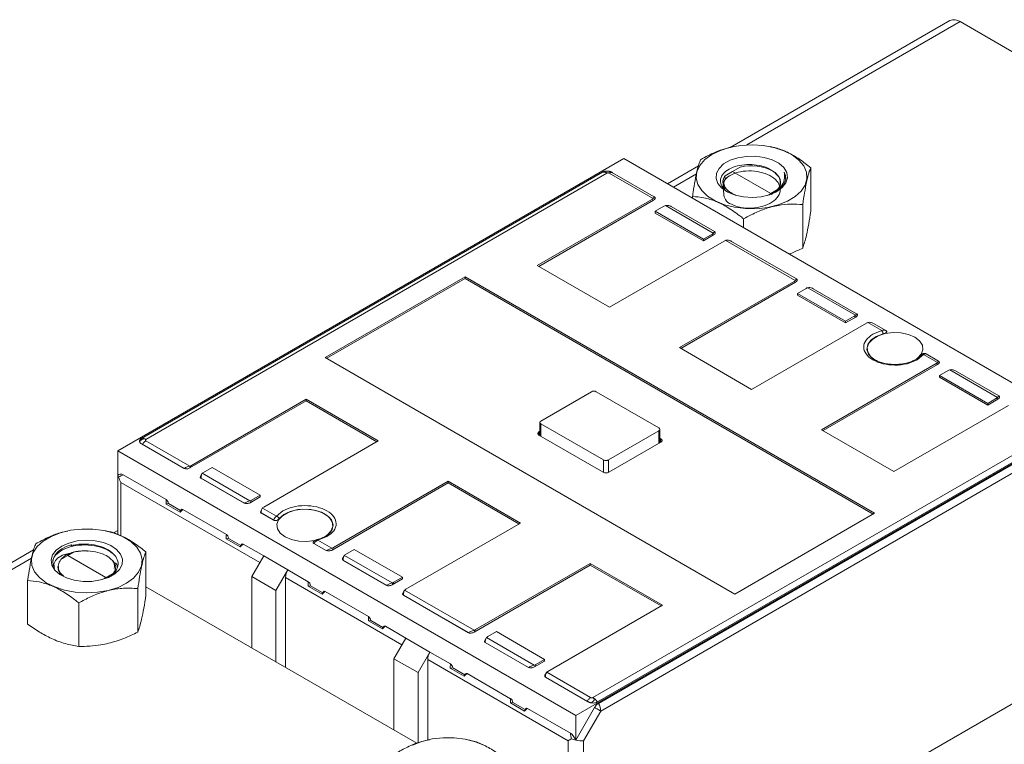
# Model space of a CAD drawing. Header units: millimetres. Extents: x 0 to 841, y 0 to 594.
# Tile 9 of 11: x 611 to 756, y 164 to 270. Entities that reach past the tile are written whole.
import ezdxf

# ---------------------------------------------------------------- set-up
doc = ezdxf.new("R2010")
doc.units = ezdxf.units.MM

msp = doc.modelspace()

# ---------------------------------------------------------------- linework, layer by layer
at = {"color": 7, "linetype": 'Continuous', "lineweight": 15}
for p, q in [((747.86, 269.71), (715.6, 251.09)), ((749.36, 269.57), (718.04, 251.49)), ((824.66, 226.09), (749.36, 269.57)), ((716.03, 251.23), (716.02, 251.23)), ((721.66, 251.2), (721.52, 251.23)), ((700.03, 249.49), (625.74, 206.6)), ((767.25, 210.68), (700.03, 249.49)), ((696.86, 247.49), (629.2, 208.44)), ((697.52, 247.36), (629.86, 208.3)), ((704.31, 243.64), (697.87, 247.36)), ((698.33, 247.43), (698.33, 247.43)), ((698.33, 247.43), (698.37, 247.41)), ((704.48, 243.87), (698.37, 247.41)), ((710.96, 248.41), (706.43, 245.8)), ((710.66, 247.23), (707.31, 245.29)), ((714.88, 246.95), (715.98, 247.61)), ((715.98, 247.61), (717.1, 248.23)), ((715.98, 247.61), (721.57, 244.38)), ((723.53, 247.5), (723.74, 246.55)), ((727.45, 248.13), (727.45, 241.75)), ((714.79, 246.83), (714.88, 246.95)), ((714.87, 245.1), (714.9, 245.19)), ((721.57, 244.38), (721.04, 244.08)), ((722.56, 244.96), (721.57, 244.38)), ((721.57, 244.24), (721.57, 244.38)), ((687.31, 233.79), (704.13, 243.5)), ((704.34, 243.38), (687.52, 233.67)), ((704.13, 243.5), (704.34, 243.38)), ((704.48, 243.87), (704.49, 243.87)), ((710.09, 243.93), (710.09, 243.68)), ((705.9, 242.48), (704.63, 241.75)), ((704.63, 241.75), (704.63, 241.5)), ((704.63, 241.75), (711.7, 237.67)), ((711.7, 237.42), (704.63, 241.5)), ((713.14, 238.54), (706.14, 242.58)), ((706.96, 242.45), (713.32, 238.77)), ((726.26, 242.74), (726.26, 236.36)), ((717.58, 240.64), (717.58, 239.36)), ((713.32, 238.77), (713.33, 238.77)), ((714.74, 237.38), (697.91, 227.67)), ((712.97, 238.4), (711.7, 237.67)), ((711.7, 237.42), (713.18, 238.28)), ((711.7, 237.67), (711.7, 237.42)), ((713.18, 238.28), (712.97, 238.4)), ((725.17, 231.6), (714.98, 237.48)), ((725.34, 231.83), (715.8, 237.34)), ((697.91, 227.67), (687.31, 233.79)), ((656.19, 220.32), (676.7, 232.16)), ((676.7, 231.91), (656.41, 220.2)), ((676.7, 232.16), (736.8, 197.46)), ((676.7, 231.91), (676.7, 232.16)), ((736.59, 197.34), (676.7, 231.91)), ((708.17, 221.75), (724.99, 231.46)), ((708.38, 221.62), (725.2, 231.34)), ((725.2, 231.34), (724.99, 231.46)), ((725.34, 231.83), (725.35, 231.83)), ((726.76, 230.44), (725.49, 229.71)), ((734, 226.5), (727, 230.54)), ((727.82, 230.4), (734.18, 226.73)), ((732.56, 225.63), (725.49, 229.71)), ((725.49, 229.71), (725.49, 229.46)), ((725.49, 229.46), (732.56, 225.38)), ((733.83, 226.36), (732.56, 225.63)), ((732.56, 225.38), (734.04, 226.23)), ((732.56, 225.63), (732.56, 225.38)), ((734.04, 226.23), (733.83, 226.36)), ((734.18, 226.73), (734.19, 226.73)), ((737.88, 224.26), (735.84, 225.44)), ((735.6, 225.34), (718.77, 215.62)), ((736.56, 223.73), (737.88, 224.26)), ((738.48, 224.25), (736.66, 225.3)), ((738.34, 224.29), (738.48, 224.25)), ((738.55, 224.18), (738.41, 224.27)), ((738.48, 224.25), (738.49, 224.24)), ((718.77, 215.62), (708.17, 221.75)), ((716.3, 185.62), (656.19, 220.32)), ((743.98, 220.73), (743.06, 219.97)), ((746.03, 219.56), (743.98, 220.73)), ((746.2, 219.79), (744.38, 220.84)), ((746.2, 219.79), (746.21, 219.79)), ((729.03, 209.71), (745.85, 219.42)), ((729.24, 209.58), (746.06, 219.3)), ((746.06, 219.3), (745.85, 219.42)), ((747.62, 218.4), (746.35, 217.67)), ((747.86, 218.5), (754.86, 214.45)), ((748.68, 218.36), (755.04, 214.69)), ((753.42, 213.58), (746.35, 217.67)), ((746.35, 217.67), (746.35, 217.42)), ((746.35, 217.42), (753.42, 213.34)), ((636.33, 204.12), (653.37, 213.95)), ((636.54, 204.48), (653.37, 214.2)), ((653.37, 214.2), (663.97, 208.07)), ((653.37, 214.2), (653.37, 213.95)), ((653.37, 213.95), (663.76, 207.95)), ((695.26, 215.28), (687.84, 210.99)), ((705.16, 209.97), (695.97, 215.28)), ((754.69, 214.32), (753.42, 213.58)), ((753.42, 213.34), (754.9, 214.19)), ((754.9, 214.19), (754.69, 214.32)), ((755.04, 214.69), (755.05, 214.69)), ((756.46, 213.29), (739.63, 203.58)), ((753.42, 213.58), (753.42, 213.34)), ((687.69, 210.79), (687.69, 208.83)), ((687.84, 210.58), (697.03, 205.28)), ((687.84, 210.58), (687.84, 208.75)), ((692.96, 167.8), (767.25, 210.68)), ((697.74, 205.28), (705.16, 209.56)), ((705.16, 207.73), (705.16, 209.56)), ((705.31, 207.81), (705.31, 209.77)), ((739.63, 203.58), (729.03, 209.71)), ((629.86, 208.1), (636.3, 204.38)), ((687.55, 209.4), (687.69, 209.48)), ((687.55, 208.91), (687.55, 209.4)), ((696.96, 203.48), (687.55, 208.91)), ((763.13, 209.48), (695.48, 170.42)), ((696.14, 169.8), (763.79, 208.85)), ((696.28, 169.58), (763.93, 208.63)), ((705.31, 208.46), (705.44, 208.38)), ((705.44, 208.38), (705.44, 207.89)), ((629.31, 207.59), (629.32, 207.59)), ((635.48, 204.03), (629.32, 207.59)), ((629.32, 207.59), (629.36, 207.57)), ((629.36, 207.57), (635.48, 204.04)), ((663.97, 208.07), (647.15, 198.36)), ((764.27, 207.52), (696.61, 168.46)), ((705.44, 207.89), (697.81, 203.48)), ((625.74, 206.6), (692.96, 167.8)), ((625.74, 203.01), (625.74, 206.6)), ((697.03, 203.45), (697.03, 205.28)), ((697.74, 205.28), (697.74, 203.45)), ((635.48, 204.04), (635.48, 204.03)), ((636.54, 204.48), (636.33, 204.12)), ((638.31, 203.46), (639.58, 204.19)), ((639.58, 204.19), (646.65, 200.11)), ((625.74, 203.01), (625.74, 194.33)), ((632.84, 199.46), (626.54, 203.09)), ((638.09, 203.26), (637.87, 202.89)), ((637.95, 202.6), (637.96, 202.61)), ((644.31, 198.93), (637.95, 202.6)), ((637.96, 202.61), (644.32, 198.94)), ((638.13, 203.32), (645.14, 199.28)), ((626.21, 201.98), (646.59, 190.22)), ((626.21, 194.15), (626.21, 201.98)), ((674.22, 201.91), (657.19, 192.07)), ((657.4, 192.44), (674.22, 202.15)), ((674.22, 202.15), (684.83, 196.03)), ((674.22, 201.91), (674.22, 202.15)), ((684.62, 195.91), (674.22, 201.91)), ((646.65, 199.87), (645.17, 199.01)), ((645.38, 199.38), (646.65, 200.11)), ((646.65, 200.11), (646.65, 199.87)), ((634.87, 197.64), (632.82, 198.82)), ((634.96, 197.85), (633.17, 198.89)), ((641.68, 194.36), (635.31, 198.03)), ((644.32, 198.94), (644.31, 198.93)), ((645.17, 199.01), (645.38, 199.38)), ((646.92, 198.16), (646.71, 197.79)), ((646.97, 198.22), (649.01, 197.04)), ((635.02, 197.96), (634.9, 197.75)), ((646.79, 197.51), (648.62, 196.46)), ((646.79, 197.5), (646.79, 197.51)), ((648.61, 196.45), (646.79, 197.5)), ((649.01, 197.04), (649.94, 197.81)), ((736.8, 197.46), (716.3, 185.62)), ((648.62, 196.46), (648.61, 196.45)), ((684.83, 196.03), (668.01, 186.32)), ((618.45, 194.9), (618.44, 194.9)), ((624.08, 194.87), (623.94, 194.9)), ((625.1, 194.57), (625.74, 194.94)), ((643.71, 192.54), (641.66, 193.72)), ((643.8, 192.75), (642.01, 193.78)), ((656.44, 194.05), (655.12, 193.52)), ((618.91, 192.74), (618.91, 192.85)), ((619, 192.74), (618.91, 192.74)), ((643.86, 192.85), (643.74, 192.64)), ((647.16, 191.2), (644.15, 192.93)), ((654.51, 193.04), (654.52, 193.05)), ((656.34, 191.99), (654.51, 193.04)), ((654.52, 193.05), (656.34, 192)), ((655.12, 193.52), (657.16, 192.34)), ((657.19, 192.07), (657.4, 192.44)), ((613.38, 192.08), (566.84, 165.21)), ((613.08, 190.9), (568.34, 165.07)), ((617.4, 190.68), (618.4, 191.27)), ((618.4, 191.27), (619.25, 191.75)), ((623.99, 188.05), (618.4, 191.27)), ((619.68, 191.87), (619.25, 191.75)), ((619.72, 191.84), (619.25, 191.75)), ((621.06, 191.94), (621.41, 191.92)), ((629.87, 191.8), (629.87, 185.42)), ((645.41, 188.17), (647.16, 191.2)), ((650.69, 189.15), (647.16, 191.2)), ((656.34, 192), (656.34, 191.99)), ((658.94, 191.22), (658.73, 190.85)), ((658.99, 191.28), (666, 187.24)), ((659.17, 191.42), (660.44, 192.15)), ((667.51, 188.07), (660.44, 192.15)), ((625.61, 189.94), (625.42, 190.19)), ((658.81, 190.56), (658.82, 190.57)), ((665.17, 186.89), (658.81, 190.56)), ((658.82, 190.57), (665.18, 186.9)), ((695.08, 189.87), (678.05, 180.03)), ((678.26, 180.4), (695.08, 190.11)), ((695.08, 190.11), (705.69, 183.99)), ((695.08, 189.87), (695.08, 190.11)), ((705.48, 183.87), (695.08, 189.87)), ((623.99, 188.05), (623.46, 187.74)), ((625.09, 188.69), (623.99, 188.05)), ((623.99, 188.05), (623.99, 187.91)), ((624.95, 188.58), (624.69, 188.25)), ((625.18, 188.67), (625.09, 188.69)), ((648.95, 186.13), (645.41, 188.17)), ((645.41, 177.72), (645.41, 188.17)), ((650.69, 189.15), (648.95, 186.13)), ((650.36, 188.04), (650.36, 174.86)), ((667.45, 178.17), (650.36, 188.04)), ((653.7, 187.42), (650.69, 189.15)), ((666.24, 187.34), (667.51, 188.07)), ((667.51, 188.07), (667.51, 187.83)), ((612.51, 187.6), (612.51, 181.22)), ((629.87, 186.69), (669.65, 163.73)), ((653.68, 186.78), (655.73, 185.6)), ((654.03, 186.84), (655.82, 185.81)), ((665.18, 186.9), (665.17, 186.89)), ((667.51, 187.83), (666.03, 186.97)), ((666.03, 186.97), (666.24, 187.34)), ((628.68, 186.41), (628.68, 180.03)), ((648.95, 175.68), (648.95, 186.13)), ((655.88, 185.91), (655.76, 185.71)), ((662.54, 182.32), (656.17, 185.99)), ((667.78, 186.11), (667.57, 185.75)), ((667.65, 185.47), (677.2, 179.96)), ((667.65, 185.46), (667.65, 185.47)), ((677.19, 179.95), (667.65, 185.46)), ((667.83, 186.18), (678.02, 180.3)), ((620, 184.31), (620, 177.93)), ((705.69, 183.99), (688.87, 174.28)), ((662.52, 181.68), (664.57, 180.5)), ((662.87, 181.74), (664.66, 180.71)), ((664.72, 180.81), (664.6, 180.6)), ((668.02, 179.15), (665.01, 180.89)), ((677.2, 179.96), (677.19, 179.95)), ((678.05, 180.03), (678.26, 180.4)), ((686.86, 175.2), (679.85, 179.24)), ((680.03, 179.38), (681.3, 180.11)), ((688.37, 176.03), (681.3, 180.11)), ((666.27, 176.13), (668.02, 179.15)), ((671.55, 177.11), (668.02, 179.15)), ((679.8, 179.17), (679.59, 178.81)), ((679.67, 178.53), (686.04, 174.85)), ((679.67, 178.52), (679.67, 178.53)), ((686.03, 174.84), (679.67, 178.52)), ((669.81, 174.09), (671.55, 177.11)), ((674.56, 175.38), (671.55, 177.11)), ((669.81, 174.09), (666.27, 176.13)), ((666.27, 165.68), (666.27, 176.13)), ((691.83, 164.1), (671.22, 176)), ((671.22, 176), (671.22, 164.18)), ((688.37, 175.78), (686.89, 174.93)), ((686.89, 174.93), (687.1, 175.3)), ((687.1, 175.3), (688.37, 176.03)), ((688.37, 176.03), (688.37, 175.78)), ((669.81, 163.79), (669.81, 174.09)), ((676.59, 173.56), (674.54, 174.74)), ((674.89, 174.8), (676.68, 173.77)), ((676.74, 173.87), (676.62, 173.66)), ((683.4, 170.27), (677.03, 173.95)), ((686.04, 174.85), (686.03, 174.84)), ((688.64, 174.07), (688.43, 173.7)), ((694.67, 169.86), (688.51, 173.42)), ((688.51, 173.42), (694.63, 169.89)), ((688.51, 173.42), (688.51, 173.42)), ((688.69, 174.14), (695.13, 170.42)), ((709.4, 142.04), (761.73, 172.25)), ((761.73, 172.25), (709.4, 142.04)), ((685.43, 168.45), (683.38, 169.64)), ((683.73, 169.7), (685.52, 168.66)), ((694.63, 169.89), (694.67, 169.86)), ((694.67, 169.86), (694.67, 169.86)), ((685.58, 168.77), (685.46, 168.56)), ((692.16, 165.21), (685.87, 168.85)), ((692.96, 164.21), (695.72, 168.98)), ((692.96, 164.21), (692.96, 167.8)), ((696.61, 168.46), (694.09, 164.1)), ((671.48, 164.28), (671.47, 164.28)), ((677.12, 164.25), (676.97, 164.28)), ((691.83, 164.1), (691.83, 150.92)), ((694.09, 164.1), (694.09, 149.35))]:
    msp.add_line(p, q, dxfattribs=at)
at = {"color": 7, "linetype": 'Continuous', "lineweight": 15, "flags": 128}
for points in [[(715.63, 251.14), (717.2, 251.42), (718.84, 251.51), (720.48, 251.4), (722.04, 251.11), (723.48, 250.64), (724.72, 250.02), (725.71, 249.26), (726.43, 248.4), (726.82, 247.48), (726.89, 246.53), (726.63, 245.59), (726.05, 244.71), (725.16, 243.9), (724.02, 243.22), (722.66, 242.68), (721.14, 242.32), (719.53, 242.13), (717.88, 242.14), (716.27, 242.34), (714.76, 242.72), (713.42, 243.27), (712.3, 243.97), (711.44, 244.78), (710.88, 245.67), (710.64, 246.61), (710.74, 247.56), (711.17, 248.48), (711.91, 249.33), (712.92, 250.07), (714.18, 250.69), (715.63, 251.14)], [(716.74, 249.61), (718.01, 249.81), (719.33, 249.82), (720.61, 249.65), (721.77, 249.3), (722.75, 248.79), (723.48, 248.15), (723.91, 247.44), (724.02, 246.68), (723.8, 245.93), (723.26, 245.24), (722.44, 244.64), (721.39, 244.18), (720.18, 243.89), (718.88, 243.78), (717.57, 243.86), (716.34, 244.13), (715.26, 244.56), (714.4, 245.14), (713.81, 245.82), (713.54, 246.56), (713.6, 247.32), (713.98, 248.05), (714.66, 248.7), (715.6, 249.23), (716.74, 249.61)], [(723.53, 247.5), (723.73, 247.01), (723.77, 246.5), (723.66, 246), (723.39, 245.51), (722.99, 245.06), (722.45, 244.66), (722.2, 244.52)], [(736.3, 220.34), (735.91, 220.8), (735.67, 221.49), (735.8, 222.2), (736.27, 222.85), (737.05, 223.39), (738.07, 223.77)], [(742.71, 223.28), (741.77, 223.68), (740.68, 223.92), (739.52, 223.97), (738.38, 223.82), (737.35, 223.5), (736.53, 223.02), (735.97, 222.43), (735.72, 221.77), (735.8, 221.1), (736.21, 220.47), (736.91, 219.93), (737.02, 219.87)], [(742.97, 220.1), (743.09, 220.19), (743.65, 220.78), (743.9, 221.44), (743.82, 222.11), (743.41, 222.74), (742.71, 223.28)], [(656.09, 197.36), (655.15, 197.76), (654.06, 198), (652.9, 198.04), (651.76, 197.9), (650.73, 197.58), (649.91, 197.1), (649.35, 196.51), (649.1, 195.85), (649.18, 195.18), (649.59, 194.55), (650.29, 194.01), (651.22, 193.61), (652.32, 193.37), (653.48, 193.32), (654.62, 193.47), (654.87, 193.52)], [(649.43, 196.69), (650.1, 197.28), (651.04, 197.73), (652.16, 198), (653.38, 198.07), (654.58, 197.94), (655.65, 197.6), (656.52, 197.11), (657.09, 196.48), (657.33, 195.79), (657.2, 195.09), (656.94, 194.67)], [(656.35, 194.18), (656.47, 194.27), (657.03, 194.86), (657.28, 195.51), (657.19, 196.19), (656.79, 196.82), (656.09, 197.36)], [(624.34, 186.15), (622.76, 185.87), (621.12, 185.78), (619.49, 185.89), (617.92, 186.18), (616.49, 186.65), (615.25, 187.27), (614.25, 188.03), (613.54, 188.88), (613.14, 189.81), (613.07, 190.76), (613.33, 191.69), (613.92, 192.58), (614.8, 193.38), (615.95, 194.07), (617.31, 194.6), (618.82, 194.97), (620.44, 195.15), (622.08, 195.15), (623.69, 194.95), (625.2, 194.56), (626.54, 194.01), (627.67, 193.32), (628.53, 192.51), (629.08, 191.62), (629.32, 190.68), (629.22, 189.73), (628.8, 188.81), (628.06, 187.96), (627.04, 187.21), (625.78, 186.6), (624.34, 186.15)], [(623.22, 187.68), (621.95, 187.48), (620.64, 187.46), (619.36, 187.64), (618.19, 187.99), (617.21, 188.5), (616.49, 189.13), (616.06, 189.85), (615.95, 190.61), (616.17, 191.36), (616.7, 192.05), (617.52, 192.65), (618.57, 193.1), (619.79, 193.4), (621.09, 193.51), (622.4, 193.43), (623.63, 193.16), (624.71, 192.73), (625.57, 192.15), (626.15, 191.47), (626.42, 190.73), (626.37, 189.97), (625.99, 189.24), (625.3, 188.59), (624.36, 188.06), (623.22, 187.68)], [(616.44, 189.39), (616.24, 189.89), (616.2, 190.4), (616.31, 190.9), (616.57, 191.39), (616.98, 191.84), (617.51, 192.24), (618.17, 192.58), (618.91, 192.85)], [(696.61, 168.46), (696.53, 168.51), (696.44, 168.56), (696.33, 168.62), (696.22, 168.69), (696.1, 168.76), (695.98, 168.83), (695.85, 168.9), (695.72, 168.98)], [(668.98, 163.45), (670.34, 163.99), (671.86, 164.36), (673.47, 164.54), (675.12, 164.53), (676.73, 164.33), (678.23, 163.95), (679.58, 163.4)]]:
    msp.add_lwpolyline(points, dxfattribs=at)
at = {"color": 7, "linetype": 'Continuous', "lineweight": 15}
for centre, radius, start, end in [((748.48, 268.34), 1.51, 54.3824, 114.3071), ((697.02, 246.6), 0.906, 56.5613, 100.1721), ((736.93, 223.6), 1.15, 8.5361, 34.7503), ((738.35, 224.05), 0.237, 3.3568, 56.4753), ((743.86, 220.4), 0.352, 69.5216, 146.1606), ((744.15, 220.44), 0.464, 60.1259, 95.0604), ((695.61, 214.6), 0.769, 62.6097, 117.3903), ((687.91, 210.79), 0.218, 110.7834, 249.2166), ((705.08, 209.77), 0.218, 290.7834, 69.2166), ((629.36, 207.55), 0.906, 56.5613, 100.1721), ((687.65, 209.15), 0.262, 110.7834, 249.2166), ((705.35, 208.13), 0.262, 290.7834, 69.2166), ((697.38, 205.96), 0.769, 242.6097, 297.3903), ((697.38, 204.3), 0.922, 242.6097, 297.3903), ((648.84, 196.42), 0.645, 24.3284, 74.5324), ((648.26, 194.05), 2.43, 74.0445, 81.4875), ((654.99, 193.46), 0.622, 202.2113, 220.9033), ((654.99, 193.45), 0.143, 28.6463, 91.6305), ((652.67, 187.96), 2.31, 148.8563, 178.0435), ((673.53, 175.92), 2.31, 148.8563, 178.0435), ((694.35, 168.56), 2.18, 34.4468, 58.5692), ((694.31, 168.38), 2.31, 1.9565, 31.1437)]:
    msp.add_arc(centre, radius, start, end, dxfattribs=at)
for centre, major_axis, ratio, start_param, end_param in [((718.79, 246), (4.23, -0.03), 0.572227, 5.877496, 8.26822), ((718.76, 245.98), (4.23, 0.03), 0.582304, 2.727177, 3.143254), ((703.78, 243.71), (0.607, 0.162), 0.51759, 5.190086, 5.617164), ((703.99, 243.58), (0.607, 0.162), 0.51759, 5.190086, 6.760882), ((706.25, 242.28), (0.607, 0.162), 0.51759, 1.621414, 2.048493), ((712.62, 238.6), (0.607, 0.162), 0.51759, 5.190086, 5.617164), ((712.83, 238.48), (0.607, 0.162), 0.51759, 5.190086, 6.760882), ((715.09, 237.17), (0.607, 0.162), 0.51759, 1.621414, 2.048493), ((724.64, 231.66), (0.607, 0.162), 0.51759, 5.190086, 5.617164), ((724.85, 231.54), (0.607, 0.162), 0.51759, 5.190086, 6.760882), ((727.11, 230.24), (0.607, 0.162), 0.51759, 1.621414, 2.048493), ((733.48, 226.56), (0.607, 0.162), 0.51759, 5.190086, 5.617164), ((733.69, 226.44), (0.607, 0.162), 0.51759, 5.190086, 6.760882), ((735.95, 225.13), (0.607, 0.162), 0.51759, 1.621414, 2.048493), ((745.71, 219.5), (0.607, 0.162), 0.51759, 5.190086, 6.760882), ((745.5, 219.62), (0.607, 0.162), 0.51759, 5.190086, 5.617164), ((747.97, 218.19), (0.607, 0.162), 0.51759, 1.621414, 2.048493), ((754.34, 214.52), (0.607, 0.162), 0.51759, 5.190086, 5.617164), ((754.55, 214.4), (0.607, 0.162), 0.51759, 5.190086, 6.760882), ((635.98, 204.32), (0.607, 0.162), 0.51759, 3.619289, 5.190086), ((636.19, 204.69), (0.607, 0.162), 0.51759, 4.763007, 5.190086), ((626.54, 201.25), (-0.52, 1.94), 0.517638, 5.805604, 6.591002), ((627.34, 202.63), (1.59, -0.43), 0.317765, 3.056653, 3.226533), ((627.34, 202.63), (1.59, -0.43), 0.317765, 3.226533, 3.619174), ((627.34, 202.63), (2.08, 0.56), 0.317888, 1.878515, 2.271203), ((627.34, 202.63), (-1.13, 1.96), 0.577335, 1.177994, 1.570756), ((638.45, 202.89), (0.607, 0.162), 0.51759, 2.664011, 3.619289), ((638.66, 203.26), (0.607, 0.162), 0.51759, 2.048493, 2.475572), ((632.84, 198.88), (-0.163, 0.607), 0.517638, 4.57881, 5.805604), ((633.01, 199.18), (0.607, 0.162), 0.51759, 4.268171, 4.846083), ((635.31, 197.46), (-0.163, 0.607), 0.517638, 5.805604, 6.760882), ((644.81, 199.22), (0.607, 0.162), 0.51759, 3.619289, 5.190086), ((645.03, 199.58), (0.607, 0.162), 0.51759, 4.763007, 5.190086), ((647.5, 198.16), (0.607, 0.162), 0.51759, 2.048493, 2.475572), ((635.48, 197.75), (0.607, 0.162), 0.51759, 2.664011, 2.970407), ((647.29, 197.79), (0.607, 0.162), 0.51759, 2.664011, 3.619289), ((641.84, 194.07), (0.607, 0.162), 0.51759, 4.268171, 4.846083), ((641.68, 193.78), (-0.163, 0.607), 0.517638, 4.57881, 5.805604), ((644.32, 192.64), (0.607, 0.162), 0.51759, 2.664011, 2.970407), ((644.15, 192.35), (-0.163, 0.607), 0.517638, 5.805604, 6.760882), ((657.05, 192.65), (0.607, 0.162), 0.51759, 4.763007, 5.190086), ((656.84, 192.28), (0.607, 0.162), 0.51759, 3.619289, 5.190086), ((659.31, 190.85), (0.607, 0.162), 0.51759, 2.664011, 3.619289), ((659.52, 191.22), (0.607, 0.162), 0.51759, 2.048493, 2.475572), ((621.18, 189.65), (4.23, 0.03), 0.582304, 3.13039, 3.671413), ((621.21, 189.67), (4.23, -0.03), 0.572227, 5.877496, 6.293574), ((653.87, 187.13), (0.607, 0.162), 0.51759, 4.268171, 4.846083), ((653.7, 186.84), (-0.163, 0.607), 0.517638, 4.57881, 5.805604), ((665.67, 187.18), (0.607, 0.162), 0.51759, 3.619289, 5.190086), ((665.89, 187.54), (0.607, 0.162), 0.51759, 4.763007, 5.190086), ((656.34, 185.71), (0.607, 0.162), 0.51759, 2.664011, 2.970407), ((656.17, 185.41), (-0.163, 0.607), 0.517638, 5.805604, 6.760882), ((668.15, 185.75), (0.607, 0.162), 0.51759, 2.664011, 3.619289), ((668.36, 186.11), (0.607, 0.162), 0.51759, 2.048493, 2.475572), ((662.54, 181.74), (-0.163, 0.607), 0.517638, 4.57881, 5.805604), ((662.7, 182.03), (0.607, 0.162), 0.51759, 4.268171, 4.846083), ((665.01, 180.31), (-0.163, 0.607), 0.517638, 5.805604, 6.760882), ((665.18, 180.6), (0.607, 0.162), 0.51759, 2.664011, 2.970407), ((677.69, 180.24), (0.607, 0.162), 0.51759, 3.619289, 5.190086), ((677.91, 180.6), (0.607, 0.162), 0.51759, 4.763007, 5.190086), ((680.38, 179.17), (0.607, 0.162), 0.51759, 2.048493, 2.475572), ((680.17, 178.81), (0.607, 0.162), 0.51759, 2.664011, 3.619289), ((674.56, 174.8), (-0.163, 0.607), 0.517638, 4.57881, 5.805604), ((686.53, 175.13), (0.607, 0.162), 0.51759, 3.619289, 5.190086), ((686.75, 175.5), (0.607, 0.162), 0.51759, 4.763007, 5.190086), ((674.72, 175.09), (0.607, 0.162), 0.51759, 4.268171, 4.846083), ((677.2, 173.66), (0.607, 0.162), 0.51759, 2.664011, 2.970407), ((677.03, 173.37), (-0.163, 0.607), 0.517638, 5.805604, 6.760882), ((689.01, 173.7), (0.607, 0.162), 0.51759, 2.664011, 3.619289), ((689.22, 174.07), (0.607, 0.162), 0.51759, 2.048493, 2.475572), ((683.56, 169.99), (0.607, 0.162), 0.51759, 4.268171, 4.846083), ((683.4, 169.7), (-0.163, 0.607), 0.517638, 4.57881, 5.805604), ((686.04, 168.56), (0.607, 0.162), 0.51759, 2.664011, 2.970407), ((685.87, 168.27), (-0.163, 0.607), 0.517638, 5.805604, 6.760882), ((692.16, 163.37), (-0.52, 1.94), 0.517638, 5.020205, 5.805604), ((692.96, 164.75), (-0.56, 2.08), 0.317829, 1.262997, 1.655685), ((692.96, 164.75), (1.6, 0.92), 0.00007, 1.963392, 2.356154), ((692.96, 164.75), (1.59, -0.43), 0.317765, 4.404688, 4.797329), ((692.96, 164.75), (1.59, -0.43), 0.317765, 4.797329, 5.582727)]:
    msp.add_ellipse(centre, major_axis=major_axis, ratio=ratio, start_param=start_param, end_param=end_param, dxfattribs=at)
for points, knots in [([(716.02, 251.2), (715.48, 251.08), (714.25, 250.8), (712.66, 250.08), (711.65, 249.52), (711.28, 249.32)], [0, 0, 0, 0, 0.3330375, 0.7601578, 1, 1, 1, 1]), ([(727.45, 248.13), (726.9, 248.56), (725.79, 249.44), (724.04, 250.44), (722.63, 251.01), (721.86, 251.13), (721.66, 251.17)], [0, 0, 0, 0, 0.294642, 0.596313, 0.891873, 1, 1, 1, 1]), ([(711.28, 249.32), (711.2, 249.11), (711.02, 248.7), (710.74, 247.69), (710.46, 246.28), (710.24, 244.95), (710.12, 244.13), (710.09, 243.93)], [0, 0, 0, 0, 0.226918, 0.459249, 0.686874, 0.922616, 1, 1, 1, 1]), ([(722.2, 247.38), (721.95, 247.57), (721.41, 248), (720.21, 248.44), (718.79, 248.65), (717.32, 248.58), (715.99, 248.24), (714.93, 247.66), (714.28, 246.9), (714.1, 246.05), (714.48, 245.23), (715.04, 244.64), (715.55, 244.44), (715.65, 244.39)], [0, 0, 0, 0, 0.0809364, 0.1758542, 0.2711297, 0.3688064, 0.4664323, 0.5662828, 0.6666999, 0.7682768, 0.8714657, 0.9748082, 1, 1, 1, 1]), ([(697.37, 247.64), (697.35, 247.64), (697.23, 247.64), (697.04, 247.58), (696.91, 247.52), (696.86, 247.49)], [0, 0, 0, 0, 0.102713, 0.637165, 1, 1, 1, 1]), ([(697.52, 247.36), (697.47, 247.39), (697.4, 247.44), (697.35, 247.5), (697.32, 247.54), (697.34, 247.58), (697.38, 247.61), (697.43, 247.62), (697.45, 247.62), (697.46, 247.63), (697.47, 247.63), (697.47, 247.63), (697.47, 247.63), (697.47, 247.63), (697.47, 247.63), (697.48, 247.63), (697.48, 247.63), (697.48, 247.63), (697.48, 247.63), (697.5, 247.63), (697.56, 247.64), (697.65, 247.64), (697.7, 247.64), (697.73, 247.64), (697.73, 247.64)], [0, 0, 0, 0, 0.197501, 0.305976, 0.397677, 0.49267, 0.594492, 0.64343, 0.669067, 0.682194, 0.688836, 0.692177, 0.693852, 0.694691, 0.695111, 0.695321, 0.695426, 0.695478, 0.695505, 0.695518, 0.794128, 0.892631, 0.994289, 1, 1, 1, 1]), ([(697.7, 247.62), (697.6, 247.65), (697.49, 247.67), (697.38, 247.64), (697.37, 247.64)], [0, 0, 0, 0, 0.927274, 1, 1, 1, 1]), ([(697.52, 247.36), (697.54, 247.37), (697.6, 247.39), (697.69, 247.4), (697.79, 247.39), (697.84, 247.37), (697.87, 247.36)], [0, 0, 0, 0, 0.250751, 0.500265, 0.753002, 1, 1, 1, 1]), ([(698.33, 247.43), (698.3, 247.45), (698.25, 247.47), (698.17, 247.51), (698.09, 247.55), (697.98, 247.58), (697.86, 247.62), (697.77, 247.63), (697.73, 247.64)], [0, 0, 0, 0, 0.178516, 0.267775, 0.446479, 0.625242, 0.804024, 1, 1, 1, 1]), ([(714.59, 245.56), (714.62, 244.75), (714.68, 243.35), (715.75, 242.77), (717.14, 242.26), (718.79, 242.16), (720.43, 242.43), (721.82, 243.05), (722.75, 243.93), (723.07, 244.96), (722.74, 245.98), (721.8, 246.86), (720.4, 247.47), (718.75, 247.73), (717.11, 247.62), (715.72, 247.15), (714.81, 246.43), (714.47, 245.66), (714.69, 245.21), (714.78, 245.04)], [0, 0, 0, 0, 0.07816, 0.137262, 0.196365, 0.255468, 0.31457, 0.373673, 0.432776, 0.491878, 0.550981, 0.610084, 0.669186, 0.728289, 0.787392, 0.846494, 0.905597, 0.9647, 1, 1, 1, 1]), ([(723.53, 247.5), (723.58, 247.14), (723.68, 246.4), (723.12, 245.34), (722.36, 244.6), (721.76, 244.3), (721.61, 244.23)], [0, 0, 0, 0, 0.3008093, 0.601603, 0.9032226, 1, 1, 1, 1]), ([(721.94, 244.44), (722.17, 244.61), (722.69, 244.99), (723.01, 245.74), (722.94, 246.42), (722.63, 246.97), (722.35, 247.23), (722.2, 247.38)], [0, 0, 0, 0, 0.198655, 0.455205, 0.711755, 0.838647, 1, 1, 1, 1]), ([(726.26, 242.74), (726.35, 243.33), (726.53, 244.52), (726.81, 246.03), (727.09, 247.19), (727.3, 247.8), (727.42, 248.06), (727.45, 248.13)], [0, 0, 0, 0, 0.226918, 0.459249, 0.686874, 0.922616, 1, 1, 1, 1]), ([(714.79, 246.83), (714.68, 246.62), (714.52, 246.33), (714.53, 246.03), (714.53, 245.95)], [0, 0, 0, 0, 0.7307229, 1, 1, 1, 1]), ([(714.53, 245.95), (714.55, 245.84), (714.63, 245.52), (714.88, 245.23), (715.04, 245.03)], [0, 0, 0, 0, 0.329234, 1, 1, 1, 1]), ([(715.04, 245.03), (715.03, 245.04), (714.81, 245.31), (714.57, 245.89), (714.87, 246.44), (715.01, 246.71)], [0, 0, 0, 0, 0.021311, 0.511048, 1, 1, 1, 1]), ([(715.04, 245.03), (715.24, 244.84), (715.64, 244.46), (716.27, 244.21), (716.59, 244.08)], [0, 0, 0, 0, 0.491889, 1, 1, 1, 1]), ([(704.48, 243.87), (704.48, 243.87), (704.48, 243.87), (704.46, 243.83), (704.38, 243.72), (704.32, 243.65), (704.31, 243.64)], [0, 0, 0, 0, 0.006971, 0.553301, 0.908572, 1, 1, 1, 1]), ([(710.09, 243.93), (710.64, 243.88), (711.76, 243.78), (713.51, 243.26), (715.3, 242.35), (716.64, 241.4), (717.4, 240.79), (717.58, 240.64)], [0, 0, 0, 0, 0.226918, 0.459249, 0.686874, 0.922616, 1, 1, 1, 1]), ([(717.58, 240.64), (717.95, 240.84), (718.94, 241.39), (720.65, 242.14), (722.62, 242.66), (724.52, 242.85), (725.68, 242.77), (726.26, 242.74)], [0, 0, 0, 0, 0.130567, 0.355236, 0.58726, 0.791346, 1, 1, 1, 1]), ([(706.14, 242.58), (706.23, 242.6), (706.46, 242.64), (706.75, 242.56), (706.91, 242.47), (706.96, 242.45), (706.96, 242.45)], [0, 0, 0, 0, 0.3449734, 0.8228584, 0.993033, 1, 1, 1, 1]), ([(727.45, 241.75), (727.35, 241.11), (727.14, 239.82), (726.83, 238.29), (726.54, 237.14), (726.35, 236.63), (726.26, 236.36)], [0, 0, 0, 0, 0.264605, 0.534947, 0.765343, 1, 1, 1, 1]), ([(713.32, 238.77), (713.32, 238.77), (713.32, 238.77), (713.3, 238.73), (713.22, 238.62), (713.16, 238.55), (713.14, 238.54)], [0, 0, 0, 0, 0.006971, 0.553301, 0.908572, 1, 1, 1, 1]), ([(715.8, 237.34), (715.8, 237.34), (715.66, 237.42), (715.41, 237.51), (715.12, 237.52), (715, 237.49), (714.98, 237.48)], [0, 0, 0, 0, 0.006971, 0.553301, 0.908572, 1, 1, 1, 1]), ([(726.26, 236.36), (725.73, 236.1), (725.08, 235.78), (724.41, 235.54), (724.28, 235.49)], [0, 0, 0, 0, 0.813018, 1, 1, 1, 1]), ([(725.34, 231.83), (725.34, 231.83), (725.34, 231.83), (725.32, 231.79), (725.24, 231.68), (725.18, 231.61), (725.17, 231.6)], [0, 0, 0, 0, 0.0069706, 0.5533012, 0.9085718, 1, 1, 1, 1]), ([(727, 230.54), (727.09, 230.56), (727.32, 230.6), (727.61, 230.51), (727.77, 230.43), (727.82, 230.41), (727.82, 230.4)], [0, 0, 0, 0, 0.3449734, 0.8228584, 0.993033, 1, 1, 1, 1]), ([(734.18, 226.73), (734.18, 226.73), (734.18, 226.73), (734.16, 226.69), (734.08, 226.58), (734.02, 226.51), (734, 226.5)], [0, 0, 0, 0, 0.006971, 0.553301, 0.908572, 1, 1, 1, 1]), ([(736.66, 225.3), (736.66, 225.3), (736.52, 225.38), (736.27, 225.47), (735.98, 225.48), (735.86, 225.44), (735.84, 225.44)], [0, 0, 0, 0, 0.006971, 0.553301, 0.908572, 1, 1, 1, 1]), ([(737.88, 224.26), (737.99, 224.3), (738.16, 224.35), (738.3, 224.3), (738.34, 224.29)], [0, 0, 0, 0, 0.6660432, 1, 1, 1, 1]), ([(738.07, 223.77), (738.14, 223.79), (738.3, 223.84), (738.47, 223.92), (738.56, 224), (738.58, 224.05), (738.59, 224.07)], [0, 0, 0, 0, 0.33128, 0.664834, 0.879316, 1, 1, 1, 1]), ([(738.59, 224.07), (738.59, 224.09), (738.6, 224.13), (738.56, 224.2), (738.51, 224.23), (738.49, 224.24)], [0, 0, 0, 0, 0.3526805, 0.7067389, 1, 1, 1, 1]), ([(743.06, 219.97), (742.59, 219.75), (741.64, 219.32), (739.8, 219.13), (738, 219.33), (736.47, 219.92), (735.45, 220.81), (735.1, 221.85), (735.43, 222.91), (736.18, 223.45), (736.56, 223.73)], [0, 0, 0, 0, 0.124974, 0.249996, 0.374999, 0.5, 0.625001, 0.750004, 0.875026, 1, 1, 1, 1]), ([(739.81, 219.29), (739.44, 219.3), (738.92, 219.32), (738.2, 219.46), (737.64, 219.61), (737.06, 219.85), (736.58, 220.12), (736.35, 220.32), (736.26, 220.41)], [0, 0, 0, 0, 0.255136, 0.357236, 0.523082, 0.689416, 0.86226, 1, 1, 1, 1]), ([(743.53, 220.59), (743.48, 220.53), (743.35, 220.35), (742.93, 220.05), (742.33, 219.74), (741.69, 219.52), (741.05, 219.38), (740.43, 219.3), (740, 219.29), (739.81, 219.29)], [0, 0, 0, 0, 0.078542, 0.248348, 0.445395, 0.598343, 0.726445, 0.877507, 1, 1, 1, 1]), ([(743.8, 220.8), (743.79, 220.8), (743.73, 220.77), (743.69, 220.73), (743.66, 220.7)], [0, 0, 0, 0, 0.177527, 1, 1, 1, 1]), ([(744.2, 220.9), (744.16, 220.91), (744.08, 220.92), (743.94, 220.89), (743.81, 220.82), (743.72, 220.75), (743.68, 220.71)], [0, 0, 0, 0, 0.264181, 0.520085, 0.765586, 1, 1, 1, 1]), ([(744.38, 220.84), (744.32, 220.86), (744.23, 220.88), (744.09, 220.81), (744.01, 220.76), (743.98, 220.73)], [0, 0, 0, 0, 0.498907, 0.8177542, 1, 1, 1, 1]), ([(744.38, 220.84), (744.36, 220.85), (744.32, 220.88), (744.26, 220.89), (744.23, 220.89)], [0, 0, 0, 0, 0.505853, 1, 1, 1, 1]), ([(746.2, 219.79), (746.2, 219.79), (746.2, 219.79), (746.18, 219.75), (746.1, 219.64), (746.04, 219.57), (746.03, 219.56)], [0, 0, 0, 0, 0.006971, 0.553301, 0.908572, 1, 1, 1, 1]), ([(748.68, 218.36), (748.68, 218.36), (748.54, 218.44), (748.29, 218.53), (748, 218.54), (747.88, 218.5), (747.86, 218.5)], [0, 0, 0, 0, 0.006971, 0.553301, 0.908572, 1, 1, 1, 1]), ([(755.04, 214.69), (755.04, 214.69), (755.04, 214.69), (755.02, 214.65), (754.94, 214.53), (754.88, 214.47), (754.86, 214.45)], [0, 0, 0, 0, 0.0069706, 0.5533012, 0.9085718, 1, 1, 1, 1]), ([(629.2, 208.44), (629.14, 208.39), (629, 208.3), (628.92, 208.12), (628.93, 207.99), (628.95, 207.94), (628.95, 207.93)], [0, 0, 0, 0, 0.332221, 0.664443, 0.996664, 1, 1, 1, 1]), ([(628.96, 207.93), (629, 208), (629.09, 208.12), (629.21, 208.25), (629.34, 208.32), (629.45, 208.36), (629.56, 208.37), (629.71, 208.36), (629.8, 208.33), (629.86, 208.3)], [0, 0, 0, 0, 0.205537, 0.404638, 0.506578, 0.601742, 0.693534, 0.80221, 1, 1, 1, 1]), ([(629.86, 208.1), (629.84, 208.11), (629.81, 208.14), (629.8, 208.2), (629.81, 208.26), (629.85, 208.29), (629.86, 208.3)], [0, 0, 0, 0, 0.248321, 0.499908, 0.750678, 1, 1, 1, 1]), ([(628.96, 207.93), (628.98, 207.89), (629.04, 207.77), (629.19, 207.66), (629.29, 207.6), (629.31, 207.59)], [0, 0, 0, 0, 0.3590309, 0.8710268, 1, 1, 1, 1]), ([(635.48, 204.04), (635.48, 204.04), (635.62, 204.12), (635.87, 204.24), (636.16, 204.34), (636.28, 204.37), (636.3, 204.38)], [0, 0, 0, 0, 0.006971, 0.553301, 0.908572, 1, 1, 1, 1]), ([(637.96, 202.61), (637.96, 202.61), (637.96, 202.77), (637.98, 203.02), (638.06, 203.24), (638.12, 203.31), (638.13, 203.32)], [0, 0, 0, 0, 0.006971, 0.553301, 0.908572, 1, 1, 1, 1]), ([(632.84, 199.46), (632.84, 199.46), (632.82, 199.25), (632.82, 199.04), (632.82, 198.82)], [0, 0, 0, 0, 0.012394, 1, 1, 1, 1]), ([(634.87, 197.64), (635, 197.78), (635.14, 197.91), (635.31, 198.03), (635.31, 198.03)], [0, 0, 0, 0, 0.987606, 1, 1, 1, 1]), ([(645.14, 199.28), (645.04, 199.25), (644.81, 199.18), (644.53, 199.05), (644.36, 198.96), (644.32, 198.94), (644.32, 198.94)], [0, 0, 0, 0, 0.344973, 0.822858, 0.993033, 1, 1, 1, 1]), ([(646.79, 197.51), (646.79, 197.51), (646.79, 197.67), (646.82, 197.92), (646.9, 198.13), (646.96, 198.21), (646.97, 198.22)], [0, 0, 0, 0, 0.006971, 0.553301, 0.908572, 1, 1, 1, 1]), ([(649.94, 197.81), (650.41, 198.02), (651.36, 198.46), (653.19, 198.65), (654.99, 198.45), (656.53, 197.86), (657.55, 196.97), (657.9, 195.93), (657.57, 194.87), (656.82, 194.32), (656.44, 194.05)], [0, 0, 0, 0, 0.124974, 0.249996, 0.374999, 0.5, 0.625001, 0.750004, 0.875026, 1, 1, 1, 1]), ([(648.62, 196.46), (648.67, 196.57), (648.77, 196.77), (648.91, 196.95), (648.99, 197.02), (649.01, 197.04)], [0, 0, 0, 0, 0.498907, 0.817754, 1, 1, 1, 1]), ([(648.93, 196.39), (648.98, 196.4), (649.1, 196.42), (649.23, 196.5), (649.34, 196.59), (649.4, 196.65), (649.43, 196.69)], [0, 0, 0, 0, 0.215639, 0.487939, 0.741173, 1, 1, 1, 1]), ([(648.61, 196.45), (648.64, 196.43), (648.69, 196.41), (648.79, 196.39), (648.88, 196.38), (648.92, 196.39), (648.93, 196.39)], [0, 0, 0, 0, 0.2611597, 0.6149457, 0.9501339, 1, 1, 1, 1]), ([(618.43, 194.85), (618.04, 194.78), (617.05, 194.59), (615.45, 193.93), (614.29, 193.3), (613.7, 192.99)], [0, 0, 0, 0, 0.241664, 0.616635, 1, 1, 1, 1]), ([(629.87, 191.8), (629.32, 192.23), (628.21, 193.11), (626.46, 194.11), (625.05, 194.68), (624.28, 194.8), (624.08, 194.83)], [0, 0, 0, 0, 0.294642, 0.596313, 0.891873, 1, 1, 1, 1]), ([(641.68, 194.36), (641.68, 194.36), (641.66, 194.15), (641.66, 193.93), (641.66, 193.72)], [0, 0, 0, 0, 0.012394, 1, 1, 1, 1]), ([(655.4, 193.73), (655.28, 193.68), (655.15, 193.63), (655, 193.6), (654.99, 193.59)], [0, 0, 0, 0, 0.924967, 1, 1, 1, 1]), ([(656.95, 194.71), (656.89, 194.64), (656.74, 194.44), (656.31, 194.13), (655.83, 193.87), (655.48, 193.75), (655.4, 193.73)], [0, 0, 0, 0, 0.192862, 0.514546, 0.887835, 1, 1, 1, 1]), ([(613.7, 192.99), (613.62, 192.78), (613.44, 192.37), (613.16, 191.35), (612.88, 189.95), (612.66, 188.62), (612.54, 187.8), (612.51, 187.6)], [0, 0, 0, 0, 0.226918, 0.459249, 0.686874, 0.922616, 1, 1, 1, 1]), ([(616.23, 190.22), (616.22, 190.26), (616.11, 190.63), (616.55, 191.33), (617.55, 192.15), (619.1, 192.69), (620.93, 192.88), (622.76, 192.65), (624.22, 192.19), (624.79, 191.71), (624.99, 191.54)], [0, 0, 0, 0, 0.01847, 0.168037, 0.318321, 0.468605, 0.618172, 0.769045, 0.918048, 1, 1, 1, 1]), ([(618.91, 192.85), (618.93, 192.83), (618.96, 192.8), (618.99, 192.76), (619, 192.74)], [0, 0, 0, 0, 0.49998, 1, 1, 1, 1]), ([(624.15, 187.97), (624.44, 188.13), (625.1, 188.5), (625.68, 189.3), (625.86, 190.22), (625.51, 191.14), (624.67, 191.95), (623.43, 192.57), (621.9, 192.93), (620.47, 192.98), (619.51, 192.85), (619.1, 192.76), (619, 192.74)], [0, 0, 0, 0, 0.0873432, 0.199325, 0.3126002, 0.4276731, 0.5429173, 0.6610655, 0.7791661, 0.8995063, 0.9756875, 1, 1, 1, 1]), ([(643.71, 192.54), (643.84, 192.67), (643.98, 192.81), (644.15, 192.93), (644.15, 192.93)], [0, 0, 0, 0, 0.987606, 1, 1, 1, 1]), ([(654.41, 193.22), (654.41, 193.2), (654.4, 193.15), (654.44, 193.09), (654.49, 193.06), (654.51, 193.04)], [0, 0, 0, 0, 0.352681, 0.706739, 1, 1, 1, 1]), ([(654.54, 193.37), (654.53, 193.36), (654.48, 193.34), (654.44, 193.29), (654.42, 193.24), (654.41, 193.22)], [0, 0, 0, 0, 0.115179, 0.681399, 1, 1, 1, 1]), ([(655, 193.59), (654.94, 193.58), (654.84, 193.55), (654.69, 193.47), (654.55, 193.37), (654.47, 193.3), (654.43, 193.26)], [0, 0, 0, 0, 0.258031, 0.51804, 0.780419, 1, 1, 1, 1]), ([(655.12, 193.52), (655.01, 193.46), (654.79, 193.35), (654.61, 193.15), (654.52, 193.05)], [0, 0, 0, 0, 0.500017, 1, 1, 1, 1]), ([(656.34, 192), (656.34, 192), (656.48, 192.08), (656.73, 192.19), (657.02, 192.3), (657.14, 192.33), (657.16, 192.34)], [0, 0, 0, 0, 0.0069706, 0.5533012, 0.9085718, 1, 1, 1, 1]), ([(616.44, 189.39), (616.39, 189.65), (616.29, 190.17), (616.84, 190.9), (617.72, 191.41), (618.48, 191.57), (618.78, 191.63)], [0, 0, 0, 0, 0.2749028, 0.5497914, 0.8254347, 1, 1, 1, 1]), ([(618.78, 191.63), (618.58, 191.54), (618.01, 191.28), (617.33, 190.7), (616.94, 189.9), (617.03, 189.21), (617.34, 188.66), (617.61, 188.4), (617.77, 188.26)], [0, 0, 0, 0, 0.114882, 0.329531, 0.544181, 0.758831, 0.864999, 1, 1, 1, 1]), ([(621.06, 191.94), (620.55, 191.94), (619.73, 191.92), (619.04, 191.71), (618.78, 191.63)], [0, 0, 0, 0, 0.624277, 1, 1, 1, 1]), ([(619.72, 191.84), (620.21, 191.92), (620.73, 192.01), (621.25, 191.92), (621.27, 191.91)], [0, 0, 0, 0, 0.946997, 1, 1, 1, 1]), ([(624.92, 190.57), (624.72, 190.75), (624.27, 191.17), (623.17, 191.68), (621.7, 191.98), (620.49, 191.95), (619.85, 191.86), (619.72, 191.84)], [0, 0, 0, 0, 0.184272, 0.418429, 0.676862, 0.934578, 1, 1, 1, 1]), ([(628.68, 186.41), (628.77, 186.99), (628.95, 188.19), (629.22, 189.69), (629.51, 190.86), (629.72, 191.47), (629.84, 191.73), (629.87, 191.8)], [0, 0, 0, 0, 0.226918, 0.459249, 0.686874, 0.922616, 1, 1, 1, 1]), ([(658.82, 190.57), (658.82, 190.57), (658.82, 190.73), (658.84, 190.98), (658.92, 191.2), (658.98, 191.27), (658.99, 191.28)], [0, 0, 0, 0, 0.006971, 0.553301, 0.908572, 1, 1, 1, 1]), ([(617.05, 189.64), (617.03, 189.6), (616.9, 189.28), (617.18, 188.77), (617.62, 188.39), (617.77, 188.26)], [0, 0, 0, 0, 0.082229, 0.672088, 1, 1, 1, 1]), ([(625.44, 189.66), (625.41, 189.77), (625.33, 190.08), (625.09, 190.38), (624.92, 190.57)], [0, 0, 0, 0, 0.329234, 1, 1, 1, 1]), ([(624.92, 190.57), (624.93, 190.56), (625.15, 190.24), (625.37, 189.81), (625.22, 189.42), (625.2, 189.36)], [0, 0, 0, 0, 0.034979, 0.838803, 1, 1, 1, 1]), ([(625.23, 188.82), (625.32, 189.01), (625.44, 189.29), (625.44, 189.57), (625.44, 189.66)], [0, 0, 0, 0, 0.683539, 1, 1, 1, 1]), ([(625.39, 190.17), (625.46, 190.1), (625.61, 189.96), (625.65, 189.79), (625.67, 189.71)], [0, 0, 0, 0, 0.478209, 1, 1, 1, 1]), ([(612.51, 187.6), (613.06, 187.55), (614.18, 187.45), (615.93, 186.92), (617.72, 186.02), (619.06, 185.07), (619.82, 184.46), (620, 184.31)], [0, 0, 0, 0, 0.226918, 0.459249, 0.686874, 0.922616, 1, 1, 1, 1]), ([(620, 184.31), (620.58, 184.62), (621.73, 185.25), (623.61, 185.98), (625.59, 186.42), (627.3, 186.51), (628.32, 186.43), (628.68, 186.41)], [0, 0, 0, 0, 0.204511, 0.412734, 0.636915, 0.869433, 1, 1, 1, 1]), ([(653.7, 187.42), (653.7, 187.42), (653.68, 187.21), (653.68, 186.99), (653.68, 186.78)], [0, 0, 0, 0, 0.012394, 1, 1, 1, 1]), ([(666, 187.24), (665.9, 187.21), (665.67, 187.13), (665.39, 187.01), (665.22, 186.92), (665.18, 186.9), (665.18, 186.9)], [0, 0, 0, 0, 0.344973, 0.822858, 0.993033, 1, 1, 1, 1]), ([(629.87, 185.42), (629.77, 184.78), (629.56, 183.49), (629.25, 181.96), (628.95, 180.81), (628.77, 180.29), (628.68, 180.03)], [0, 0, 0, 0, 0.264605, 0.534947, 0.765343, 1, 1, 1, 1]), ([(655.73, 185.6), (655.86, 185.73), (656, 185.87), (656.17, 185.99), (656.17, 185.99)], [0, 0, 0, 0, 0.987606, 1, 1, 1, 1]), ([(667.65, 185.47), (667.65, 185.47), (667.65, 185.63), (667.68, 185.87), (667.76, 186.09), (667.82, 186.17), (667.83, 186.18)], [0, 0, 0, 0, 0.006971, 0.553301, 0.908572, 1, 1, 1, 1]), ([(662.54, 182.32), (662.54, 182.31), (662.52, 182.11), (662.52, 181.89), (662.52, 181.68)], [0, 0, 0, 0, 0.0123945, 1, 1, 1, 1]), ([(620, 177.93), (619.35, 178.05), (618.04, 178.28), (616.09, 179.01), (614.23, 180.01), (613.09, 180.82), (612.51, 181.22)], [0, 0, 0, 0, 0.264605, 0.534947, 0.765343, 1, 1, 1, 1]), ([(664.57, 180.5), (664.7, 180.63), (664.84, 180.77), (665.01, 180.89), (665.01, 180.89)], [0, 0, 0, 0, 0.987606, 1, 1, 1, 1]), ([(628.68, 180.03), (628.36, 179.87), (627.32, 179.37), (625.51, 178.66), (623.45, 178.16), (621.61, 177.94), (620.54, 177.94), (620, 177.93)], [0, 0, 0, 0, 0.115228, 0.366299, 0.623448, 0.810711, 1, 1, 1, 1]), ([(677.2, 179.96), (677.2, 179.96), (677.34, 180.04), (677.59, 180.15), (677.88, 180.25), (678, 180.29), (678.02, 180.3)], [0, 0, 0, 0, 0.0069706, 0.5533012, 0.9085718, 1, 1, 1, 1]), ([(679.85, 179.24), (679.81, 179.18), (679.72, 179.03), (679.68, 178.76), (679.67, 178.58), (679.67, 178.53), (679.67, 178.53)], [0, 0, 0, 0, 0.344973, 0.822858, 0.993033, 1, 1, 1, 1]), ([(674.54, 174.74), (674.54, 174.95), (674.54, 175.17), (674.56, 175.37), (674.56, 175.38)], [0, 0, 0, 0, 0.987606, 1, 1, 1, 1]), ([(686.86, 175.2), (686.76, 175.16), (686.53, 175.09), (686.25, 174.97), (686.08, 174.88), (686.04, 174.85), (686.04, 174.85)], [0, 0, 0, 0, 0.344973, 0.822858, 0.993033, 1, 1, 1, 1]), ([(676.59, 173.56), (676.72, 173.69), (676.86, 173.83), (677.03, 173.95), (677.03, 173.95)], [0, 0, 0, 0, 0.987606, 1, 1, 1, 1]), ([(688.69, 174.14), (688.65, 174.08), (688.55, 173.93), (688.52, 173.66), (688.51, 173.48), (688.51, 173.43), (688.51, 173.42)], [0, 0, 0, 0, 0.344973, 0.822858, 0.993033, 1, 1, 1, 1]), ([(683.4, 170.27), (683.39, 170.27), (683.38, 170.07), (683.38, 169.85), (683.38, 169.64)], [0, 0, 0, 0, 0.0123945, 1, 1, 1, 1]), ([(694.67, 169.86), (694.7, 169.84), (694.74, 169.82), (694.82, 169.78), (694.91, 169.74), (695.02, 169.7), (695.14, 169.67), (695.23, 169.66), (695.27, 169.65)], [0, 0, 0, 0, 0.178516, 0.267775, 0.446479, 0.625242, 0.804024, 1, 1, 1, 1]), ([(695.13, 170.42), (695.16, 170.41), (695.21, 170.39), (695.31, 170.38), (695.4, 170.39), (695.46, 170.41), (695.48, 170.42)], [0, 0, 0, 0, 0.246998, 0.499735, 0.749249, 1, 1, 1, 1]), ([(695.48, 170.42), (695.53, 170.38), (695.6, 170.32), (695.65, 170.22), (695.67, 170.13), (695.66, 170.04), (695.61, 169.97), (695.57, 169.93), (695.55, 169.91), (695.54, 169.89), (695.53, 169.89), (695.53, 169.89), (695.52, 169.88), (695.52, 169.88), (695.52, 169.88), (695.52, 169.88), (695.52, 169.88), (695.52, 169.88), (695.52, 169.88), (695.49, 169.86), (695.43, 169.82), (695.35, 169.75), (695.3, 169.69), (695.27, 169.65), (695.27, 169.65)], [0, 0, 0, 0, 0.197501, 0.305976, 0.397677, 0.49267, 0.594492, 0.64343, 0.669067, 0.682194, 0.688836, 0.692177, 0.693852, 0.694691, 0.695111, 0.695321, 0.695426, 0.695478, 0.695505, 0.695518, 0.794128, 0.892631, 0.994289, 1, 1, 1, 1]), ([(695.27, 169.65), (695.3, 169.65), (695.44, 169.63), (695.69, 169.64), (695.96, 169.7), (696.09, 169.77), (696.14, 169.8)], [0, 0, 0, 0, 0.110931, 0.44281, 0.77469, 1, 1, 1, 1]), ([(695.72, 168.98), (695.76, 169.05), (695.87, 169.22), (696.07, 169.44), (696.22, 169.54), (696.28, 169.58)], [0, 0, 0, 0, 0.273503, 0.702406, 1, 1, 1, 1]), ([(685.87, 168.85), (685.87, 168.84), (685.7, 168.72), (685.56, 168.59), (685.43, 168.45)], [0, 0, 0, 0, 0.012394, 1, 1, 1, 1]), ([(671.47, 164.24), (671.08, 164.16), (670.08, 163.97), (668.48, 163.31), (667.32, 162.69), (666.74, 162.37)], [0, 0, 0, 0, 0.241664, 0.616635, 1, 1, 1, 1]), ([(682.9, 161.18), (682.35, 161.62), (681.24, 162.5), (679.49, 163.5), (678.08, 164.06), (677.32, 164.19), (677.11, 164.22)], [0, 0, 0, 0, 0.294642, 0.596313, 0.891873, 1, 1, 1, 1])]:
    msp.add_open_spline(points, degree=3, knots=knots, dxfattribs=at)
for points in [[(697.87, 247.36), (697.91, 247.38), (698.01, 247.43), (698.14, 247.46), (698.26, 247.45), (698.33, 247.42), (698.37, 247.41)], [(629.36, 207.57), (629.4, 207.63), (629.47, 207.74), (629.59, 207.88), (629.72, 208.01), (629.82, 208.07), (629.86, 208.1)], [(695.13, 170.42), (695.08, 170.39), (694.99, 170.33), (694.86, 170.21), (694.73, 170.06), (694.67, 169.95), (694.63, 169.89)]]:
    msp.add_open_spline(points, degree=3, dxfattribs=at)

doc.saveas('drawing.dxf')
